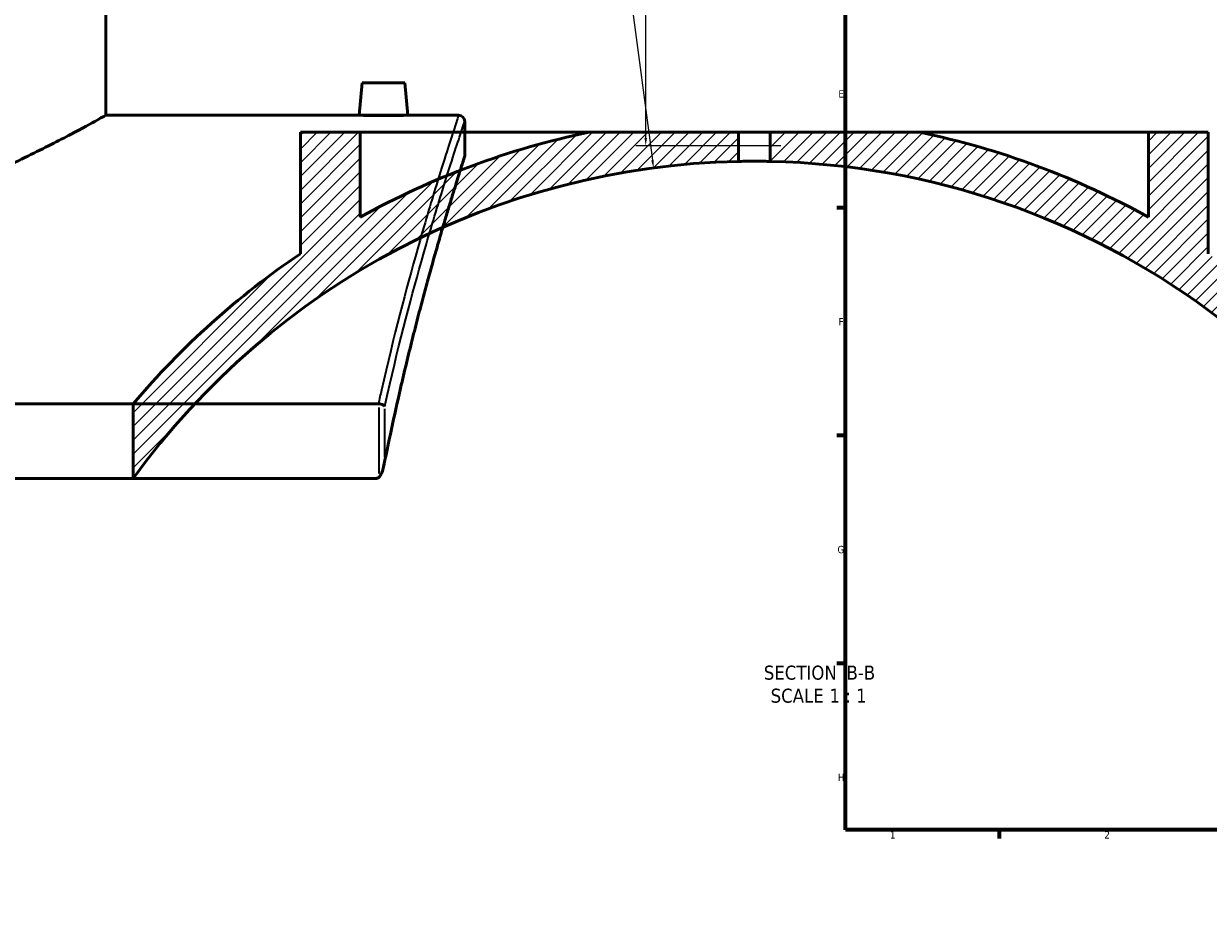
# Model space of a CAD drawing. Header units: millimetres. Extents: x -634 to 1175, y -305 to 962.
# Tile 2 of 13: x -248 to 138, y -12 to 283. Entities that reach past the tile are written whole.
import ezdxf

# ---------------------------------------------------------------- set-up
doc = ezdxf.new("R2010")
doc.units = ezdxf.units.MM
for name, color, linetype, lineweight in [('Border (ANSI)', 7, 'Continuous', 70), ('Dimension (ANSI)', 7, 'Continuous', 25), ('Hatch (ANSI)', 7, 'Continuous', 18), ('Symbol (ANSI)', 7, 'Continuous', 25), ('Visible (ANSI)', 7, 'Continuous', 50), ('Visible Narrow (ANSI)', 7, 'Continuous', 35)]:
    doc.layers.add(name, color=color, linetype=linetype, lineweight=lineweight)
doc.styles.add('Label Text (ANSI)', font='tahoma.ttf')
doc.styles.add('Note Text (ANSI)', font='tahoma.ttf')
doc.dimstyles.new('Default - mm (ANSI)', dxfattribs={"dimtxt": 2.399999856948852, "dimasz": 2.5, "dimexe": 3.174999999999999, "dimexo": 1.600199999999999, "dimgap": 0.8, "dimtad": 0, "dimtoh": 1, "dimdec": 0, "dimrnd": 1e-08, "dimzin": 4, "dimdsep": 46, "dimtxsty": 'Note Text (ANSI)', "dimcen": 0.09, "dimdle": 10, "dimclrd": 256, "dimclre": 256, "dimclrt": 5, "dimadec": 1, "dimazin": 1, "dimtfac": 1.270000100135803, "dimtofl": 0, "dimtmove": 0, "dimatfit": 3, "dimfxl": 1, "dimtolj": 1, "dimtzin": 4, "dimlwd": -1, "dimlwe": -1, "dimarcsym": 0})

# ---------------------------------------------------------------- blocks, each defined once
blk = doc.blocks.new('Borders Default Border')
at = {"layer": 'Border (ANSI)'}
for p, q in [((20, 222.7499961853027), (17.20000028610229, 222.7499961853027)), ((20, 148.5000038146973), (17.20000028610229, 148.5000038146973)), ((20, 74.25000190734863), (17.20000028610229, 74.25000190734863)), ((70.08333206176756, 20), (70.08333206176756, 17.20000028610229))]:
    blk.add_line(p, q, dxfattribs=at)
at = {"layer": 'Border (ANSI)', "flags": 128}
blk.add_lwpolyline([(20, 20), (20, 574.000015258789), (820.999984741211, 574.000015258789), (820.999984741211, 20), (20, 20)], dxfattribs=at)
at = {"layer": 'Border (ANSI)', "color": 5, "true_color": 0x0000ff, "char_height": 2.399999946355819, "attachment_point": 7, "style": 'Note Text (ANSI)'}
for s, insert in [('E', (17.71423082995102, 258.6750000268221)), ('F', (17.77938474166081, 184.4250000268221)), ('G', (17.40381752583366, 110.1283225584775)), ('H', (17.52557601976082, 35.92500002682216)), ('1', (34.50022139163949, 17.20000005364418)), ('2', (104.39731425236, 17.20000005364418))]:
    blk.add_mtext(s, dxfattribs=dict(at, insert=insert))
blk = doc.blocks.new('*D12')
at = {"layer": 'Defpoints', "color": 0, "transparency": 16777216}
for p in [(-78.45785921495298, 369.7348524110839), (-45.1084427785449, 242.982571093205), (0.5770576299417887, 242.982571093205)]:
    blk.add_point(p, dxfattribs=at)
at = {"layer": 'Dimension (ANSI)', "transparency": 16777216}
for p, q in [((-76.85765921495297, 369.7348524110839), (-41.93344277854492, 369.7348524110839)), ((-45.10844277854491, 367.2348524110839), (-45.10844277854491, 314.9700840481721)), ((-45.1084427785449, 245.482571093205), (-45.10844277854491, 308.4475860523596)), ((-1.023142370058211, 242.982571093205), (-48.2834427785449, 242.982571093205))]:
    blk.add_line(p, q, dxfattribs=at)
for points in [[(-45.52510944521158, 367.2348524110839), (-44.69177611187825, 367.2348524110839), (-45.10844277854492, 369.7348524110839)], [(-45.52510944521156, 245.482571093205), (-44.69177611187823, 245.482571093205), (-45.1084427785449, 242.982571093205)]]:
    blk.add_solid(points, dxfattribs=at)
at = {"layer": 'Dimension (ANSI)', "color": 5, "transparency": 16777216, "insert": (-46.33342590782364, 309.2475860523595), "char_height": 2.399999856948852, "attachment_point": 1, "rotation": 90, "style": 'Note Text (ANSI)'}
blk.add_mtext('\\A1;127', dxfattribs=at)
blk = doc.blocks.new('*D13')
at = {"layer": 'Defpoints', "color": 0, "transparency": 16777216}
for p in [(-42.58314515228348, 235.7645271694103), (-9.70091998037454, -12.06355692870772)]:
    blk.add_point(p, dxfattribs=at)
at = {"layer": 'Dimension (ANSI)', "transparency": 16777216}
for p, q in [((-85.5159918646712, 535.3249300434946), (-82.32929682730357, 535.3249300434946)), ((-82.32929682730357, 535.3249300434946), (-42.91196740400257, 238.2428080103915))]:
    blk.add_line(p, q, dxfattribs=at)
blk.add_solid([(-42.49892059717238, 238.2976117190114), (-43.32501421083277, 238.1880043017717), (-42.58314515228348, 235.7645271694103)], dxfattribs=at)
at = {"layer": 'Dimension (ANSI)', "color": 5, "transparency": 16777216, "insert": (-93.39349307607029, 536.5748963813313), "char_height": 2.399999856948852, "attachment_point": 1, "style": 'Note Text (ANSI)'}
blk.add_mtext('\\A1;R250', dxfattribs=at)

msp = doc.modelspace()

# ---------------------------------------------------------------- hatches: boundary and pattern name
at = {"layer": 'Hatch (ANSI)'}
h = msp.add_hatch(dxfattribs=at)
h.set_pattern_fill('ANSI31', color=256, scale=25.4, style=0)
h.set_pattern_definition([(45, (0, 0), (-2.245064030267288, 2.245064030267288), [])])
edge = h.paths.add_edge_path()
edge.add_line((-63.58565726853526, 247.400188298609), (-14.90091998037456, 247.400188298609))
edge.add_line((-14.90091998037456, 247.400188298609), (-14.9009199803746, 237.8823572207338))
edge.add_ellipse((-9.700919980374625, -12.06355692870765), major_axis=(146.6074691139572, 202.5000000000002), ratio=1, start_angle=37.09590674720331, end_angle=90)
edge.add_line((-212.2009199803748, 134.5439121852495), (-212.2009199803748, 158.871372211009))
edge.add_ellipse((-9.700919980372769, -12.06355692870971), major_axis=(-219.8203812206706, -148.0000000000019), ratio=1, start_angle=270, end_angle=285.880040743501, ccw=False)
edge.add_line((-157.7009199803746, 207.7568242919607), (-157.7009199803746, 247.4001882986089))
edge.add_line((-157.7009199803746, 247.4001882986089), (-138.2009199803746, 247.400188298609))
edge.add_line((-138.2009199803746, 247.400188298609), (-138.2009199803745, 219.6965561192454))
edge.add_ellipse((-9.700919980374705, -12.06355692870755), major_axis=(-259.4637452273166, -53.88473728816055), ratio=1, start_angle=270, end_angle=287.27403035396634, ccw=False)
edge = h.paths.add_edge_path()
edge.add_line((118.7990800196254, 247.400188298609), (118.7990800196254, 219.6965561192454))
edge.add_ellipse((-9.700919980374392, -12.06355692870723), major_axis=(-231.7601130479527, 128.4999999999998), ratio=1, start_angle=270, end_angle=287.2740303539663)
edge.add_line((44.18381730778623, 247.4001882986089), (-4.500919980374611, 247.400188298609))
edge.add_line((-4.500919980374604, 247.400188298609), (-4.500919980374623, 237.8823572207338))
edge.add_ellipse((-9.70091998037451, -12.06355692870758), major_axis=(249.9459141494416, -5.199999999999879), ratio=1, start_angle=19.783050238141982, end_angle=90, ccw=False)
edge.add_line((227.2534100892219, 67.63992769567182), (237.7990800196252, 67.63992769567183))
edge.add_line((237.7990800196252, 67.63992769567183), (237.7990800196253, 82.63992769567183))
edge.add_ellipse((-9.700919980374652, -12.06355692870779), major_axis=(-94.70348462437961, 247.4999999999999), ratio=1, start_angle=270, end_angle=305.1096586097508)
edge.add_line((138.2990800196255, 207.7568242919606), (138.2990800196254, 247.4001882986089))
edge.add_line((138.2990800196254, 247.4001882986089), (118.7990800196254, 247.400188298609))

# ---------------------------------------------------------------- linework, layer by layer
at = {"layer": 'Visible (ANSI)'}
for p, q in [((-221.1038298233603, 252.936443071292), (-221.1038298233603, 432.9364430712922)), ((-137.6038298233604, 263.5364430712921), (-138.5312096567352, 252.9364430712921)), ((-137.6038298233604, 263.5364430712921), (-123.6038298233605, 263.5364430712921)), ((-123.6038298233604, 263.5364430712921), (-122.6764499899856, 252.9364430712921)), ((-221.1038298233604, 252.9364430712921), (-138.5312096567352, 252.9364430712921)), ((-122.6764499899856, 252.9364430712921), (-106.1038298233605, 252.9364430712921)), ((-157.7009199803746, 247.4001882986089), (-138.2009199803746, 247.400188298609)), ((-157.7009199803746, 247.4001882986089), (-157.7009199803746, 207.7568242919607)), ((-138.2009199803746, 247.4001882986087), (-63.58565728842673, 247.4001882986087)), ((-138.2009199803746, 219.6965561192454), (-138.2009199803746, 247.400188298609)), ((-104.1038298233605, 250.936443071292), (-104.1038298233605, 239.936443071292)), ((-63.58565726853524, 247.400188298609), (-14.90091998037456, 247.400188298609)), ((-14.90091998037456, 247.4001882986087), (-4.500919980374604, 247.4001882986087)), ((-14.90091998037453, 237.8823572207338), (-14.90091998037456, 247.400188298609)), ((-4.500919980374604, 247.400188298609), (44.18381730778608, 247.400188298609)), ((-4.500919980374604, 247.400188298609), (-4.500919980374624, 237.8823572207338)), ((44.18381732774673, 247.4001882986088), (118.7990800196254, 247.4001882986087)), ((118.7990800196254, 247.400188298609), (118.7990800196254, 219.6965561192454)), ((118.7990800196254, 247.400188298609), (138.2990800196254, 247.4001882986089)), ((138.2990800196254, 207.7568242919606), (138.2990800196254, 247.4001882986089)), ((-132.2672806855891, 158.8713722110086), (-605.9403789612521, 158.8713722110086)), ((-212.2009199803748, 158.8713722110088), (-212.2009199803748, 134.5439121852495)), ((-605.0995277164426, 134.5439121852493), (-133.1081319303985, 134.5439121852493))]:
    msp.add_line(p, q, dxfattribs=at)
for centre, radius, start, end in [((-106.1038298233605, 250.936443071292), 2, 0, 90), ((-9.700919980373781, -12.06355692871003), 265.0000000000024, 101.732261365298, 119.0062917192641), ((-9.700919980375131, -12.06355692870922), 265.0000000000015, 60.99370828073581, 78.26773863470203), ((-106.1038298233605, 239.936443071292), 2, 342.2013752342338, 0), ((-9.700919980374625, -12.06355692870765), 250, 91.19183816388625, 144.0959314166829), ((-9.70091998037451, -12.0635569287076), 250, 18.59121207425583, 88.8081618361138), ((-9.700919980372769, -12.06355692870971), 265.0000000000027, 123.9514744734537, 139.8315152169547)]:
    msp.add_arc(centre, radius, start, end, dxfattribs=at)
for points, knots in [([(-221.1038298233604, 252.9364430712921), (-221.1038298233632, 252.9364430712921), (-222.0365245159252, 252.4117894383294), (-225.8886588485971, 250.2892622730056), (-228.8066884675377, 248.6926546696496), (-236.4298483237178, 244.6715202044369), (-241.1411073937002, 242.2457994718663), (-251.9326549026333, 236.9904024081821), (-258.0137531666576, 234.1644122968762), (-270.9198146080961, 228.616724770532), (-278.2220353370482, 225.6860836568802), (-294.1619416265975, 220.0607150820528), (-302.8000831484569, 217.3709140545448), (-320.9357538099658, 212.8012106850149), (-330.4516286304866, 210.9239538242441), (-344.9292567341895, 209.0303582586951), (-349.7888813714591, 208.5507203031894), (-359.4861578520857, 207.9139230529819), (-364.3238189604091, 207.7568242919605), (-373.8838406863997, 207.7568242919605), (-378.7215017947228, 207.9139230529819), (-388.4187782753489, 208.5507203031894), (-393.278402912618, 209.0303582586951), (-407.7560310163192, 210.923953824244), (-417.2719058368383, 212.8012106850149), (-435.4075764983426, 217.3709140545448), (-444.0457180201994, 220.0607150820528), (-459.9856243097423, 225.6860836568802), (-467.2878450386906, 228.616724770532), (-480.1939064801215, 234.1644122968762), (-486.2750047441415, 236.9904024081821), (-497.0665522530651, 242.2457994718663), (-501.7778113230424, 244.671520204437), (-509.4009711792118, 248.6926546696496), (-512.3190007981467, 250.2892622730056), (-516.1711351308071, 252.4117894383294), (-517.1038298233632, 252.9364430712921), (-517.1038298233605, 252.9364430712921)], [22.89170024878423, 22.89170024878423, 22.89170024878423, 22.89170024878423, 25.7466187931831, 25.7466187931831, 28.60153733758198, 28.60153733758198, 31.45645588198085, 31.45645588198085, 34.31137442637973, 34.31137442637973, 37.17938094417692, 37.17938094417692, 40.04738746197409, 40.04738746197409, 42.91539397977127, 42.91539397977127, 44.34939723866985, 44.34939723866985, 45.78340049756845, 45.78340049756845, 47.21740375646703, 47.21740375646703, 48.65140701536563, 48.65140701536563, 51.51941353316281, 51.51941353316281, 54.38742005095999, 54.38742005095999, 57.25542656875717, 57.25542656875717, 60.11034511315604, 60.11034511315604, 62.96526365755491, 62.96526365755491, 65.82018220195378, 65.82018220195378, 68.67510074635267, 68.67510074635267, 68.67510074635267, 68.67510074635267]), ([(-122.6764499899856, 252.9364430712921), (-122.6764499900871, 252.9364430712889), (-122.8750770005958, 252.9302515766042), (-123.6831878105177, 252.9078549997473), (-124.2926757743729, 252.8919695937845), (-125.6997255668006, 252.8621097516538), (-126.5912023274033, 252.846198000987), (-128.5451275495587, 252.8237477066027), (-129.6075842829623, 252.8175326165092), (-131.6000753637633, 252.8175326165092), (-132.6625320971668, 252.8237477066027), (-134.6164573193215, 252.846198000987), (-135.5079340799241, 252.8621097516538), (-136.9149838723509, 252.8919695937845), (-137.5244718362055, 252.9078549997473), (-138.3325826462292, 252.9302515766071), (-138.5312096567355, 252.9364430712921), (-138.5312096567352, 252.9364430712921)], [1.195315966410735, 1.195315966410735, 1.195315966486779, 1.195315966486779, 1.494100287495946, 1.494100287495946, 1.792884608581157, 1.792884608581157, 2.091758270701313, 2.091758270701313, 2.39063193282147, 2.39063193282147, 2.689505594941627, 2.689505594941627, 2.988379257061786, 2.988379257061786, 3.287163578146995, 3.287163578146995, 3.585947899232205, 3.585947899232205, 3.585947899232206, 3.585947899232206]), ([(-104.1995563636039, 239.3250981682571), (-104.1995563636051, 239.3250981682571), (-104.2289471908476, 239.2335936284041), (-104.3462512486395, 238.8678461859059), (-104.4341644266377, 238.593603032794), (-104.6677348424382, 237.8631977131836), (-104.8133917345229, 237.4070357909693), (-105.1611575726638, 236.3141627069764), (-105.3632658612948, 235.6774523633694), (-105.8221438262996, 234.2253869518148), (-106.0789125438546, 233.410033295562), (-106.6448463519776, 231.6030870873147), (-106.9540102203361, 230.6114965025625), (-107.6220278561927, 228.4549326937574), (-107.9808801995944, 227.2899619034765), (-108.7451668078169, 224.7898779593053), (-109.1505995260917, 223.4547675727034), (-110.0045822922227, 220.6179501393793), (-110.4531319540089, 219.1162419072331), (-111.3895618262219, 215.9500373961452), (-111.8774409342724, 214.2855421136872), (-112.8884417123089, 210.7978425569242), (-113.4115622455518, 208.9746392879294), (-114.4886916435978, 205.1738389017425), (-115.0426993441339, 203.1962428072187), (-116.1770171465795, 199.0911776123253), (-116.7573260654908, 196.963709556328), (-117.9394639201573, 192.5635959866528), (-118.5412916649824, 190.2909515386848), (-119.7615239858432, 185.6053237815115), (-120.379927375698, 183.1923415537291), (-121.6282427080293, 178.2309876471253), (-122.2581534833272, 175.6826170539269), (-123.5243255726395, 170.4555140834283), (-124.1605868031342, 167.7767781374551), (-125.7526514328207, 160.9233721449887), (-126.7091616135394, 156.6703977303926), (-128.6069079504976, 147.9005393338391), (-129.5481359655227, 143.3836490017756), (-130.4727996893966, 138.7442540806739)], [31.91403056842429, 31.91403056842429, 31.91403056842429, 31.91403056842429, 33.09129031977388, 33.09129031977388, 34.26855007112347, 34.26855007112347, 35.44580982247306, 35.44580982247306, 36.62306957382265, 36.62306957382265, 37.80032932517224, 37.80032932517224, 38.97758907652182, 38.97758907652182, 40.1548488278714, 40.1548488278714, 41.332108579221, 41.332108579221, 42.50936833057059, 42.50936833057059, 43.68662808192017, 43.68662808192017, 44.86388783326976, 44.86388783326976, 46.04114758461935, 46.04114758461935, 47.21840733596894, 47.21840733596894, 48.39566708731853, 48.39566708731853, 49.57292683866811, 49.57292683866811, 50.7501865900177, 50.7501865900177, 51.9274463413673, 51.9274463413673, 53.69333596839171, 53.69333596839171, 55.45922559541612, 55.45922559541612, 55.45922559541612, 55.45922559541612]), ([(-4.500919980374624, 237.8823572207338), (-4.500919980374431, 237.8823572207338), (-4.631414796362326, 237.885178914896), (-5.162099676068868, 237.8953787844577), (-5.562288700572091, 237.9026106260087), (-6.485640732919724, 237.9161925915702), (-7.070356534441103, 237.9234237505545), (-8.351523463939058, 237.933622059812), (-9.047976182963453, 237.9364430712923), (-10.35386377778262, 237.9364430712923), (-11.05031649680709, 237.933622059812), (-12.33148342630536, 237.9234237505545), (-12.91619922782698, 237.9161925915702), (-13.83955126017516, 237.9026106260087), (-14.23974028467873, 237.8953787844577), (-14.77042516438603, 237.885178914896), (-14.90091998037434, 237.8823572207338), (-14.90091998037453, 237.8823572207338)], [0, 0, 0, 0, 0.1958831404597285, 0.1958831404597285, 0.391766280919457, 0.391766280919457, 0.5876494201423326, 0.5876494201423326, 0.7835325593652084, 0.7835325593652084, 0.9794156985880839, 0.9794156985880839, 1.175298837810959, 1.175298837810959, 1.371181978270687, 1.371181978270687, 1.567065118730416, 1.567065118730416, 1.567065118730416, 1.567065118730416]), ([(-130.2088489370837, 158.1385288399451), (-130.2093881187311, 158.139323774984), (-130.2099305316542, 158.1401187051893), (-130.25862106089, 158.2110538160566), (-130.3317829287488, 158.2809510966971), (-130.5236919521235, 158.4155454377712), (-130.6414692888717, 158.4799015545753), (-130.9636960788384, 158.6199559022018), (-131.1817155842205, 158.6908947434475), (-131.6505071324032, 158.8014737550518), (-131.8942178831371, 158.8416092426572), (-132.142504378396, 158.8654295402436)], [-0.273517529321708, -0.273517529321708, -0.273517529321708, -0.273517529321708, -0.2728422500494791, -0.2728422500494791, -0.2132588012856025, -0.2132588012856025, -0.1542254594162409, -0.1542254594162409, -0.074827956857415, -0.074827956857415, 0, 0, 0, 0]), ([(-132.142504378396, 134.9141089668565), (-131.9937891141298, 135.0286498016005), (-131.8615438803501, 135.178186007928), (-131.5262618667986, 135.6286901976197), (-131.3122348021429, 136.0296641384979), (-130.6728685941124, 137.6075706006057), (-130.3456602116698, 139.0677244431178), (-130.2099304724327, 140.5799445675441), (-130.2093881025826, 140.5860229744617), (-130.2088489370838, 140.5921013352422)], [-0.7949307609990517, -0.7949307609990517, -0.7949307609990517, -0.7949307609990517, -0.689736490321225, -0.689736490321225, -0.478306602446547, -0.478306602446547, 0, 0, 0.001930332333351, 0.001930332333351, 0.001930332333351, 0.001930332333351]), ([(-132.142504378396, 134.9141089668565), (-132.2417053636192, 134.8377041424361), (-132.3466753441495, 134.7694427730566), (-132.5611849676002, 134.6592103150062), (-132.6705747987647, 134.615819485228), (-132.8900605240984, 134.5588878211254), (-132.998544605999, 134.5439121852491), (-133.1081319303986, 134.5439121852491)], [0.4337126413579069, 0.4337126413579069, 0.4337126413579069, 0.4337126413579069, 0.4787402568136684, 0.4787402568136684, 0.5212937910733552, 0.5212937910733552, 0.561122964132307, 0.561122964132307, 0.561122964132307, 0.561122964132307])]:
    msp.add_open_spline(points, degree=3, knots=knots, dxfattribs=at)
msp.add_open_spline([(-132.2672806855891, 158.8713722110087), (-132.2253948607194, 158.8713722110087), (-132.1837826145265, 158.8693897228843), (-132.142504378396, 158.8654295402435)], degree=3, dxfattribs=at)
at = {"layer": 'Visible Narrow (ANSI)'}
for p, q in [((-132.142504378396, 157.6678635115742), (-132.142504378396, 136.1116749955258)), ((-130.2088489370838, 141.4694227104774), (-130.2088489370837, 157.26120746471))]:
    msp.add_line(p, q, dxfattribs=at)
for points, knots in [([(-106.1038298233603, 252.9364430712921), (-106.1038298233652, 252.936443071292), (-106.6101742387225, 251.4248927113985), (-108.8271197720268, 244.6555449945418), (-110.8247125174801, 238.5067553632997), (-115.1856397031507, 224.2943734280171), (-117.2742943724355, 217.2962695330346), (-123.1783149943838, 196.4059280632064), (-127.2646846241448, 180.9233821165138), (-131.5948738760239, 161.8827102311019), (-131.9315766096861, 160.3843316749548), (-132.2672806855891, 158.8713722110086)], [-30.28994772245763, -30.28994772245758, -30.28994772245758, -30.28994772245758, -25.43418414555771, -25.43418414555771, -19.28620029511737, -19.28620029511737, -14.9100305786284, -14.9100305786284, -7.833524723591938, -7.833524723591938, -7.235521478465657, -7.235521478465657, -7.235521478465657, -7.235521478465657]), ([(-130.2088489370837, 158.1385288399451), (-129.9137561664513, 159.4509741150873), (-129.6179268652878, 160.7522789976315), (-125.3186008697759, 179.4668769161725), (-121.2218194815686, 194.8325734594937), (-115.3027558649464, 215.5652519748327), (-113.2087794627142, 222.5105399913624), (-108.8367409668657, 236.6156586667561), (-106.8340585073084, 242.7180423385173), (-104.6114643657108, 249.4363006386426), (-104.1038298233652, 250.9364430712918), (-104.1038298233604, 250.9364430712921)], [7.309586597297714, 7.309586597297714, 7.309586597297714, 7.309586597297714, 7.833524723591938, 7.833524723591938, 14.9100305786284, 14.9100305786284, 19.28620029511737, 19.28620029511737, 25.43418414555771, 25.43418414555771, 30.2899477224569, 30.28994772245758, 30.28994772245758, 30.28994772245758]), ([(-104.1038298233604, 239.936443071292), (-104.103829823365, 239.9364430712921), (-104.5738030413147, 238.4871718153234), (-106.3894423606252, 232.7578209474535), (-107.7341953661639, 228.4790918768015), (-111.1711146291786, 217.1029040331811), (-113.2847987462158, 209.9208794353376), (-117.9586859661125, 193.0347028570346), (-120.5175322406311, 183.3317519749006), (-125.4922585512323, 162.742131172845), (-127.8986816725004, 152.0477063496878), (-130.2088489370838, 140.5921013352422)], [31.91403056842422, 31.91403056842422, 31.91403056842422, 31.9140305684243, 36.58602038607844, 36.58602038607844, 41.25800516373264, 41.25800516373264, 46.07899278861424, 46.07899278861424, 50.8999753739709, 50.8999753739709, 55.27430488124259, 55.27430488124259, 55.27430488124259, 55.27430488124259])]:
    msp.add_open_spline(points, degree=3, knots=knots, dxfattribs=at)

# ---------------------------------------------------------------- block references
msp.add_blockref('Borders Default Border', (0, 0))

# ---------------------------------------------------------------- texts
at = {"layer": 'Symbol (ANSI)', "char_height": 4.571999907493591, "attachment_point": 7, "style": 'Label Text (ANSI)'}
for s, insert in [('SECTION', (-6.603762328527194, 68.88391605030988)), (' B-B', (18.63048582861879, 68.98024667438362)), ('SCALE', (-4.380748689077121, 61.37105872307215)), (' 1 : 1', (13.08777004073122, 61.45256925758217))]:
    msp.add_mtext(s, dxfattribs=dict(at, insert=insert))

# ---------------------------------------------------------------- dimensions: what is measured, and where the dimension line sits
at = {"layer": 'Dimension (ANSI)'}
dim = msp.add_radius_dim(center=(-9.70091998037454, -12.06355692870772), mpoint=(-42.58314515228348, 235.7645271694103), dimstyle='Default - mm (ANSI)', override={"dimgap": 0.8, "dimtih": 1, "dimdec": 0, "dimlfac": 1, "dimcen": 0, "dimtol": 0, "dimlim": 0, "dimtp": 0, "dimtm": 0, "dimtdec": 2}, dxfattribs=at)
dim.commit()
dim.dimension.update_dxf_attribs({"geometry": '*D13', "text_midpoint": (-89.85474247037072, 535.3249300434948), "dimtype": 164})
dim = msp.add_linear_dim(base=(-45.1084427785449, 242.982571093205), p1=(-78.45785921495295, 369.7348524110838), p2=(0.5770576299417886, 242.9825710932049), angle=90, dimstyle='Default - mm (ANSI)', override={"dimgap": 0.8, "dimtoh": 0, "dimdec": 0, "dimtol": 0, "dimlim": 0, "dimtp": 0, "dimtm": 0, "dimtdec": 2, "dimatfit": 1}, dxfattribs=at)
dim.commit()
dim.dimension.update_dxf_attribs({"geometry": '*D12', "text_midpoint": (-45.10844277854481, 311.7088350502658), "dimtype": 160})

doc.saveas('drawing.dxf')
